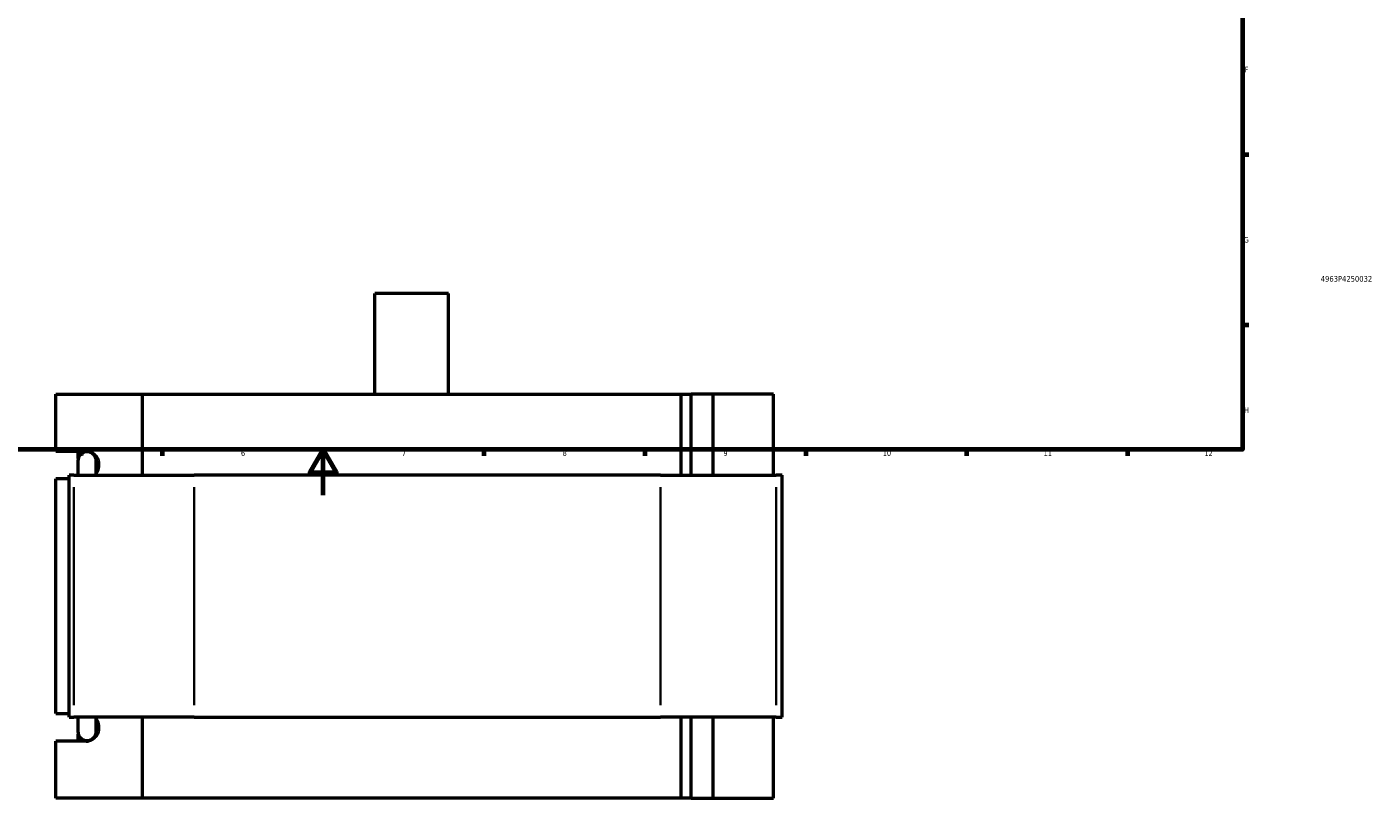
# Model space of a CAD drawing. Header units: millimetres. Extents: x -270 to 990, y -132 to 1203.
# Tile 4 of 7: x 291 to 878, y -132 to 204. Entities that reach past the tile are written whole.
import ezdxf
from ezdxf.enums import TextEntityAlignment as Align

# ---------------------------------------------------------------- set-up
doc = ezdxf.new("R2010")
doc.units = ezdxf.units.MM
for name, color, linetype, lineweight in [('Border (ANSI)', 7, 'Continuous', 70), ('Title (ISO)', 7, 'Continuous', 50), ('Visible (ANSI)', 7, 'Continuous', 50), ('Visible Narrow (ANSI)', 7, 'Continuous', 35)]:
    doc.layers.add(name, color=color, linetype=linetype, lineweight=lineweight)
doc.styles.add('Note Text (ANSI)', font='tahoma.ttf')
doc.styles.add('Note Text (ISO)', font='tahoma.ttf')

# ---------------------------------------------------------------- blocks, each defined once
blk = doc.blocks.new('Borders Default Border')
at = {"layer": 'Border (ANSI)'}
for p, q in [((821, 148.5), (823.8, 148.5)), ((821, 74.25), (823.8, 74.25)), ((350.42, 20), (350.42, 17.2)), ((490.58, 20), (490.58, 17.2)), ((560.67, 20), (560.67, 17.2)), ((630.75, 20), (630.75, 17.2)), ((700.83, 20), (700.83, 17.2)), ((770.92, 20), (770.92, 17.2))]:
    blk.add_line(p, q, dxfattribs=at)
at = {"layer": 'Border (ANSI)', "flags": 128}
for points in [[(20, 20), (20, 574), (821, 574), (821, 20), (20, 20)], [(420.5, 0), (420.5, 20), (414.73, 10), (426.27, 10), (420.5, 20)]]:
    blk.add_lwpolyline(points, dxfattribs=at)
at = {"layer": 'Border (ANSI)', "color": 5, "true_color": 0x0000ff, "char_height": 2.4, "attachment_point": 7, "style": 'Note Text (ANSI)'}
for s, insert in [('F', (821.98, 184.43)), ('G', (821.6, 110.13)), ('H', (821.73, 35.93)), ('5', (314.67, 17.15)), ('6', (384.69, 17.15)), ('7', (454.8, 17.2)), ('8', (524.84, 17.15)), ('9', (594.92, 17.15)), ('10', (664.35, 17.15)), ('11', (734.43, 17.2)), ('12', (804.52, 17.2))]:
    blk.add_mtext(s, dxfattribs=dict(at, insert=insert))
blk = doc.blocks.new('Title Blocks ISO')
at = {"layer": 'Title (ISO)', "color": 232, "true_color": 0xca0064, "style": 'Note Text (ISO)'}
blk.add_attdef('PART_NUMBER_001', (34.16, 73.13), '', height=2.5, dxfattribs=at)
blk.add_attdef('DESCRIPTION', text='', height=2.5, dxfattribs=at).set_placement((34.09, 65.95), align=Align.TOP_LEFT)

msp = doc.modelspace()

# ---------------------------------------------------------------- linework, layer by layer
at = {"layer": 'Visible (ANSI)'}
for p, q in [((475.08, 88.03), (443.08, 88.03)), ((443.08, 44.03), (443.08, 88.03)), ((475.08, 44.03), (475.08, 88.03)), ((304.03, 19.23), (304.03, 44.03)), ((304.03, 44.03), (341.62, 44.03)), ((341.62, 44.03), (341.62, 8.83)), ((341.62, 44.03), (576.54, 44.03)), ((576.54, 44.03), (580.88, 44.03)), ((576.54, 8.83), (576.54, 44.03)), ((590.42, 44.03), (580.88, 44.03)), ((580.88, 8.83), (580.88, 44.03)), ((616.77, 44.03), (590.42, 44.03)), ((590.42, 8.83), (590.42, 44.03)), ((616.77, 8.83), (616.77, 44.03)), ((304.03, 19.23), (317.19, 19.23)), ((313.78, 16.1), (313.78, 19.23)), ((313.62, 14.99), (313.62, 8.83)), ((321.62, 8.83), (321.62, 14.99)), ((309.87, 7.23), (304.03, 7.23)), ((304.03, -95.17), (304.03, 7.23)), ((311.92, 8.83), (309.87, 8.83)), ((309.87, -96.77), (309.87, 8.83)), ((311.92, 8.83), (364.37, 8.83)), ((567.53, 8.83), (364.37, 8.83)), ((567.53, 8.83), (617.85, 8.83)), ((620.52, 8.83), (617.85, 8.83)), ((620.52, -96.77), (620.52, 8.83)), ((304.03, -95.17), (309.87, -95.17)), ((309.87, -96.77), (311.92, -96.77)), ((364.37, -96.77), (311.92, -96.77)), ((313.62, -96.77), (313.62, -102.93)), ((321.62, -102.93), (321.62, -96.77)), ((341.62, -96.77), (341.62, -131.97)), ((364.37, -96.77), (567.53, -96.77)), ((617.85, -96.77), (567.53, -96.77)), ((576.54, -131.97), (576.54, -96.77)), ((580.88, -131.97), (580.88, -96.77)), ((590.42, -131.97), (590.42, -96.77)), ((616.77, -131.97), (616.77, -96.77)), ((617.85, -96.77), (620.52, -96.77)), ((313.78, -107.17), (313.78, -104.05)), ((317.19, -107.17), (304.03, -107.17)), ((304.03, -131.97), (304.03, -107.17)), ((341.62, -131.97), (304.03, -131.97)), ((576.54, -131.97), (341.62, -131.97)), ((580.88, -131.97), (576.54, -131.97)), ((580.88, -131.97), (590.42, -131.97)), ((590.42, -131.97), (616.77, -131.97))]:
    msp.add_line(p, q, dxfattribs=at)
for centre, start, end in [((317.62, 14.99), 0, 180), ((317.62, -102.93), 180, 0)]:
    msp.add_arc(centre, 4, start, end, dxfattribs=at)
for centre, major_axis, start_param, end_param in [((317.19, 13.23), (0, 6), 4.045498, 6.283185), ((317.19, -101.17), (0, -6), 0, 2.237688)]:
    msp.add_ellipse(centre, major_axis=major_axis, ratio=0.939693, start_param=start_param, end_param=end_param, dxfattribs=at)
at = {"layer": 'Visible Narrow (ANSI)'}
for p, q in [((311.92, -91.49), (311.92, 3.55)), ((364.37, -91.49), (364.37, 3.55)), ((567.53, -91.49), (567.53, 3.55)), ((617.85, -91.49), (617.85, 3.55))]:
    msp.add_line(p, q, dxfattribs=at)

# ---------------------------------------------------------------- block references
msp.add_blockref('Borders Default Border', (0, 0))
msp.add_blockref('Title Blocks ISO', (821, 20)).add_auto_attribs({'PART_NUMBER_001': '4963P4250032'})

doc.saveas('drawing.dxf')
